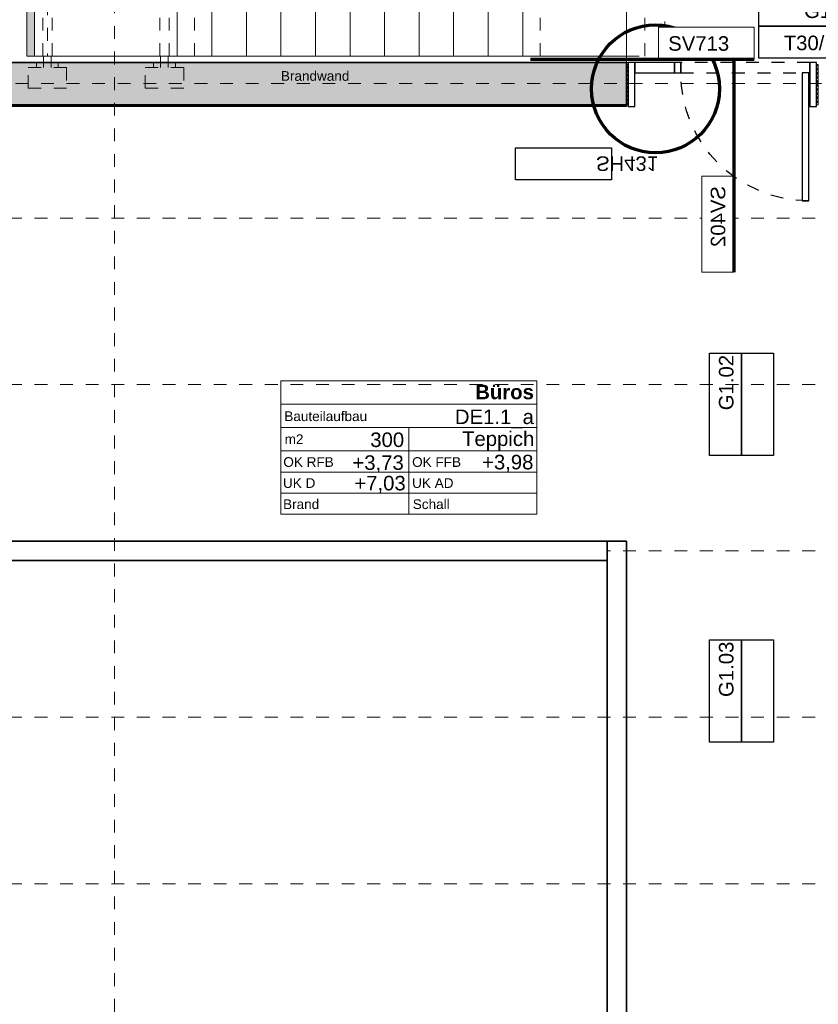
# Model space of a CAD drawing. Header units: metres. Extents: x -13 to 93, y -119 to 25.
# Tile 22 of 256: x 1.01 to 7.25, y -93.44 to -85.75. Entities that reach past the tile are written whole.
import ezdxf
from ezdxf.enums import TextEntityAlignment as Align

# ---------------------------------------------------------------- set-up
doc = ezdxf.new("R2010")
doc.units = ezdxf.units.M
doc.header["$LTSCALE"] = 0.00508
doc.header["$PDMODE"] = 1
doc.header["$PDSIZE"] = -2
for name, pattern in [('STYLE_05', [0.19684, 0.069505, -0.127335]), ('STYLE_06', [1.0537, 0.590515, -0.19684, 0.069505, -0.19684]), ('STYLE_11', [0.393677, 0.196838, -0.196838])]:
    doc.linetypes.add(name, pattern=pattern)
for name, color, linetype, lineweight in [('3-0-0 Dämmung', 7, 'Continuous', 18), ('3-4-0-1 IW Beton', 7, 'Continuous', 35), ('3-4-0-2 IW GK', 7, 'Continuous', 35), ('3-4-0-5 Trennwand', 7, 'Continuous', 35), ('3-4-4 ITüren', 7, 'Continuous', 25), ('3-4-5 IWBekleidungen', 7, 'Continuous', 25), ('3-5-4-1 Treppe Beton', 7, 'Continuous', 35), ('3-5-4-1 Treppe Beton VED', 7, 'STYLE_11', 25), ('3-5-4-2 Treppe Stahl VED', 7, 'STYLE_11', 25), ('3-5-4-3 Treppengeländer', 7, 'Continuous', 18), ('Ans-Kante', 7, 'Continuous', 18), ('Bemaßung-Achsen', 7, 'Continuous', 18), ('Bemaßung-Höhenkoten', 7, 'Continuous', 18), ('Keine', 7, 'Continuous', 18), ('Plan-Achse', 1, 'STYLE_06', 18), ('Plan-Achsen-Fassade', 1, 'STYLE_06', 18), ('Plan-Raumstempel', 7, 'Continuous', 13), ('Plan-Text', 7, 'Continuous', 13), ('Plan-Text-Hinweis', 7, 'Continuous', 13)]:
    doc.layers.add(name, color=color, linetype=linetype, lineweight=lineweight)
doc.styles.add('Arial', font='ARIAL.TTF')
doc.styles.add('Arial (bold)', font='ARIALBD.TTF')
pattern_1 = [(45, (0, 0), (0.015875, -0.015875), [])]
pattern_2 = [(-45, (0, 0), (0.015875, 0.015875), [])]

# ---------------------------------------------------------------- blocks, each defined once
blk = doc.blocks.new('S_Detailverweis H')
at = {"color": 7, "linetype": 'Continuous', "lineweight": 25}
blk.add_wipeout([(0.3449, 0.7113), (1.0949, 0.7113), (1.0949, 0.4613), (0.3449, 0.4613)], dxfattribs=at).dxf.layer = 'Keine'
at = {"layer": 'Keine', "color": 7, "linetype": 'Continuous', "lineweight": 25}
blk.add_lwpolyline([(0.3449, 0.7113), (1.0949, 0.7113), (1.0949, 0.4613), (0.3449, 0.4613)], close=True, dxfattribs=at)
at = {"layer": 'Plan-Text-Hinweis', "lineweight": 70}
blk.add_circle((0, 0), 0.5, dxfattribs=at)
at = {"layer": 'Plan-Raumstempel', "color": 7, "style": 'Arial'}
blk.add_attdef('Detailnummer', text='', height=0.1136, dxfattribs=at).set_placement((0.4653, 0.6417), align=Align.TOP_LEFT)
blk = doc.blocks.new('S_Detailverweis V')
at = {"color": 7, "linetype": 'Continuous', "lineweight": 18}
blk.add_wipeout([(0.5, 0.25), (1.25, 0.25), (1.25, 0), (0.5, 0)], dxfattribs=at).dxf.layer = 'Keine'
at = {"layer": 'Bemaßung-Achsen', "lineweight": 70}
blk.add_line((-0.5, 0), (1.25, 0), dxfattribs=at)
at = {"layer": 'Keine', "color": 7, "linetype": 'Continuous', "lineweight": 18}
blk.add_lwpolyline([(0.5, 0.25), (1.25, 0.25), (1.25, 0), (0.5, 0)], close=True, dxfattribs=at)
at = {"layer": 'Plan-Raumstempel', "color": 7, "style": 'Arial'}
blk.add_attdef('Detailnummer', text='', height=0.1136, dxfattribs=at).set_placement((0.5771, 0.1804), align=Align.TOP_LEFT)
blk = doc.blocks.new('S_Tür_T30_F30_BT_Text')
at = {"layer": 'Plan-Text-Hinweis', "color": 7}
ref = blk.add_blockref('S_Detailverweis H', (0.4653, 0), dxfattribs=dict(at, xscale=-1))
ref.add_attrib('Detailnummer', 'SH431', dxfattribs={"layer": 'Plan-Raumstempel', "color": 7, "height": 0.11364, "style": 'Arial'}).set_placement((0, 0.6417), align=Align.TOP_LEFT)
at = {"layer": 'Plan-Text-Hinweis', "color": 7, "rotation": 90}
blk.add_blockref('S_Detailverweis V', (1.0777, 0.1822), dxfattribs=at).add_auto_attribs({'Detailnummer': 'SV402'})
blk = doc.blocks.new('S_Tür_T30_F30_BT')
at = {"layer": '3-4-4 ITüren', "color": 7, "linetype": 'Continuous'}
for points in [[(-0.125, 1.08), (-0.075, 1.08), (-0.075, 0.08), (-0.125, 0.08)], [(-0.065, 0.345), (-0.015, 0.345), (-0.015, 0), (-0.065, 0)], [(-1.435, 0.08), (-1.125, 0.08), (-1.125, 0), (-1.435, 0)], [(-1.125, 0.08), (-1.075, 0.08), (-1.075, 0), (-1.125, 0)]]:
    blk.add_lwpolyline(points, close=True, dxfattribs=at)
at = {"layer": '3-4-4 ITüren', "color": 7, "linetype": 'STYLE_05'}
blk.add_lwpolyline([(-1.075, 0.08), (-0.065, 0.08), (-0.065, 0), (-1.075, 0)], close=True, dxfattribs=at)
blk.add_arc((-0.075, 0.08), 1, 90, 180, dxfattribs=at)
at = {"color": 7, "linetype": 'Continuous'}
blk.add_wipeout([(-1.5, 0.33), (-1.485, 0.33), (-1.485, 0.015), (-1.5, 0.015)], dxfattribs=at).dxf.layer = '3-0-0 Dämmung'
at = {"layer": '3-0-0 Dämmung', "linetype": 'Continuous', "lineweight": 5}
h = blk.add_hatch(dxfattribs=at)
h.set_pattern_fill('D_MMUNG_1_50', style=0, pattern_type=2)
h.set_pattern_definition(pattern_1)
h.paths.add_polyline_path([(-1.5, 0.33), (-1.485, 0.33), (-1.485, 0.015), (-1.5, 0.015)])
at = {"layer": '3-0-0 Dämmung', "linetype": 'Continuous', "lineweight": 13}
h = blk.add_hatch(dxfattribs=at)
h.set_pattern_fill('D_MMUNG_1_50-1', style=0, pattern_type=2)
h.set_pattern_definition(pattern_2)
h.paths.add_polyline_path([(-1.5, 0.33), (-1.485, 0.33), (-1.485, 0.015), (-1.5, 0.015)])
at = {"layer": '3-0-0 Dämmung', "color": 7, "linetype": 'Continuous'}
blk.add_lwpolyline([(-1.5, 0.33), (-1.485, 0.33), (-1.485, 0.015), (-1.5, 0.015)], close=True, dxfattribs=at)
at = {"layer": '3-4-4 ITüren', "color": 7, "linetype": 'Continuous'}
blk.add_lwpolyline([(-1.485, 0.345), (-1.435, 0.345), (-1.435, 0), (-1.485, 0)], close=True, dxfattribs=at)
at = {"color": 7, "linetype": 'Continuous'}
blk.add_wipeout([(-0.015, 0.33), (0, 0.33), (0, 0.015), (-0.015, 0.015)], dxfattribs=at).dxf.layer = '3-0-0 Dämmung'
at = {"layer": '3-0-0 Dämmung', "linetype": 'Continuous', "lineweight": 5}
h = blk.add_hatch(dxfattribs=at)
h.set_pattern_fill('D_MMUNG_1_50', style=0, pattern_type=2)
h.set_pattern_definition(pattern_1)
h.paths.add_polyline_path([(-0.015, 0.33), (0, 0.33), (0, 0.015), (-0.015, 0.015)])
at = {"layer": '3-0-0 Dämmung', "linetype": 'Continuous', "lineweight": 13}
h = blk.add_hatch(dxfattribs=at)
h.set_pattern_fill('D_MMUNG_1_50-1', style=0, pattern_type=2)
h.set_pattern_definition(pattern_2)
h.paths.add_polyline_path([(-0.015, 0.33), (0, 0.33), (0, 0.015), (-0.015, 0.015)])
at = {"layer": '3-0-0 Dämmung', "color": 7, "linetype": 'Continuous'}
blk.add_lwpolyline([(-0.015, 0.33), (0, 0.33), (0, 0.015), (-0.015, 0.015)], close=True, dxfattribs=at)
at = {"layer": 'Plan-Text-Hinweis', "color": 7}
blk.add_blockref('S_Tür_T30_F30_BT_Text', (-1.738, 0.2055), dxfattribs=at)
blk = doc.blocks.new('*U561')
at = {"layer": '3-5-4-1 Treppe Beton', "lineweight": 18}
for q in [(-0.9547, -1.9725), (-0.9547, -2.4925)]:
    blk.add_line((-0.81, -2.2325), q, dxfattribs=at)
blk = doc.blocks.new('*U562')
at = {"layer": '3-5-4-1 Treppe Beton', "lineweight": 18}
for q in [(-1.5684, -0.4275), (-1.5684, -0.9475)]:
    blk.add_line((-1.7131, -0.6875), q, dxfattribs=at)
blk = doc.blocks.new('*U563')
at = {"layer": '3-5-4-1 Treppe Beton', "lineweight": 18}
for q in [(-3.0953, -0.4275), (-3.0953, -0.9475)]:
    blk.add_line((-3.24, -0.6875), q, dxfattribs=at)
blk = doc.blocks.new('*U564')
at = {"layer": 'Keine', "linetype": 'Continuous', "lineweight": 0}
for points in [[(-4.685, -0.05), (-4.625, -0.05), (-4.625, -2.87), (-4.685, -2.87)], [(-3.305, -1.325), (-3.305, -1.385), (-1.889, -1.385), (-1.8812, -1.325)], [(-0.745, -1.325), (-1.8068, -1.325), (-1.815, -1.385), (-0.745, -1.385)], [(-3.305, -1.535), (-0.745, -1.535), (-0.745, -1.595), (-3.305, -1.595)]]:
    blk.add_hatch(color=9, dxfattribs=at).paths.add_polyline_path(points)
at = {"layer": '3-5-4-1 Treppe Beton', "color": 7, "linetype": 'Continuous', "lineweight": 18}
for p, q in [((-3.24, -1.325), (-3.24, -0.05)), ((-2.97, -1.325), (-2.97, -0.05)), ((-2.7, -1.325), (-2.7, -0.05)), ((-2.43, -1.325), (-2.43, -0.05)), ((-2.16, -1.325), (-2.16, -0.05)), ((-1.89, -1.325), (-1.89, -0.05)), ((-1.695, -0.05), (-1.89, -1.385)), ((-1.62, -0.05), (-1.815, -1.385)), ((-1.62, -1.325), (-1.62, -0.05)), ((-1.35, -1.325), (-1.35, -0.05)), ((-1.08, -1.325), (-1.08, -0.05)), ((-0.81, -1.325), (-0.81, -0.05)), ((-3.8975, -0.6875), (-3.8975, -2.2325)), ((-0.81, -0.6875), (-1.7131, -0.6875)), ((-3.24, -1.595), (-3.24, -2.87)), ((-2.97, -1.595), (-2.97, -2.87)), ((-2.7, -1.595), (-2.7, -2.87)), ((-2.43, -1.595), (-2.43, -2.87)), ((-2.16, -1.595), (-2.16, -2.87)), ((-1.89, -1.595), (-1.89, -2.87)), ((-1.62, -1.595), (-1.62, -2.87)), ((-1.35, -1.595), (-1.35, -2.87)), ((-1.08, -1.595), (-1.08, -2.87)), ((-0.81, -1.595), (-0.81, -2.87)), ((-0.81, -2.2325), (-3.8975, -2.2325))]:
    blk.add_line(p, q, dxfattribs=at)
at = {"layer": '3-5-4-1 Treppe Beton', "lineweight": 18}
blk.add_line((-3.8975, -0.6875), (-1.7881, -0.6875), dxfattribs=at)
at = {"layer": '3-5-4-1 Treppe Beton', "color": 7, "linetype": 'Continuous', "lineweight": 18, "flags": 128}
for points in [[(-0.81, -0.7125, 0.414214), (-0.785, -0.6875, 0.414214), (-0.81, -0.6625, 0.414214), (-0.835, -0.6875, 0.414214)], [(-3.24, -2.2575, 0.414214), (-3.215, -2.2325, 0.414214), (-3.24, -2.2075, 0.414214), (-3.265, -2.2325, 0.414214)]]:
    blk.add_lwpolyline(points, format="xyb", close=True, dxfattribs=at)
at = {"layer": '3-5-4-1 Treppe Beton VED', "lineweight": 18}
for p, q in [((-3.375, -1.325), (-3.375, -0.05)), ((-0.675, -1.325), (-0.675, -0.05)), ((-0.675, -1.325), (-0.675, -0.05)), ((-3.375, -2.87), (-3.375, -1.595)), ((-0.675, -2.87), (-0.675, -1.595))]:
    blk.add_line(p, q, dxfattribs=at)
at = {"layer": '3-5-4-1 Treppe Beton VED', "color": 7, "linetype": 'STYLE_05', "lineweight": 18}
for p, q in [((-3.375, -1.225), (-1.8666, -1.225)), ((-1.7916, -1.225), (-0.675, -1.225)), ((-3.375, -1.695), (-0.675, -1.695))]:
    blk.add_line(p, q, dxfattribs=at)
at = {"layer": '3-5-4-1 Treppe Beton VED', "lineweight": 18}
blk.add_lwpolyline([(0, 0), (0.3, 0), (0.3, -2.92), (0, -2.92)], dxfattribs=at)
at = {"layer": '3-5-4-2 Treppe Stahl VED', "linetype": 'STYLE_05', "lineweight": 18}
for p, q in [((-4.61, 0), (-4.61, 0.04)), ((-4.555, 0), (-4.555, 0.04)), ((-4.495, 0), (-4.495, 0.04)), ((-4.44, 0), (-4.44, 0.04)), ((-3.695, 0), (-3.695, 0.04)), ((-3.64, 0), (-3.64, 0.04)), ((-3.58, 0), (-3.58, 0.04)), ((-3.525, 0), (-3.525, 0.04)), ((-4.561, -0.05), (-4.561, -0.6)), ((-4.489, -0.05), (-4.489, -0.6)), ((-3.646, -0.05), (-3.646, -0.6)), ((-3.574, -0.05), (-3.574, -0.6)), ((-4.561, -0.6), (-4.489, -0.6)), ((-3.646, -0.6), (-3.574, -0.6)), ((-4.561, -2.87), (-4.561, -2.32)), ((-4.561, -2.32), (-4.489, -2.32)), ((-4.489, -2.87), (-4.489, -2.32)), ((-3.646, -2.87), (-3.646, -2.32)), ((-3.646, -2.32), (-3.574, -2.32)), ((-3.574, -2.87), (-3.574, -2.32)), ((-4.61, -2.92), (-4.61, -2.96)), ((-4.555, -2.92), (-4.555, -2.96)), ((-4.495, -2.92), (-4.495, -2.96)), ((-4.44, -2.92), (-4.44, -2.96)), ((-3.695, -2.92), (-3.695, -2.96)), ((-3.64, -2.92), (-3.64, -2.96)), ((-3.58, -2.92), (-3.58, -2.96)), ((-3.525, -2.92), (-3.525, -2.96))]:
    blk.add_line(p, q, dxfattribs=at)
for points in [[(-4.675, 0.2), (-4.375, 0.2), (-4.375, 0.04), (-4.675, 0.04)], [(-3.76, 0.2), (-3.46, 0.2), (-3.46, 0.04), (-3.76, 0.04)], [(-4.675, -2.96), (-4.375, -2.96), (-4.375, -3.12), (-4.675, -3.12)], [(-3.76, -2.96), (-3.46, -2.96), (-3.46, -3.12), (-3.76, -3.12)]]:
    blk.add_lwpolyline(points, close=True, dxfattribs=at)
at = {"layer": '3-5-4-3 Treppengeländer', "lineweight": 18}
blk.add_line((-4.625, -0.05), (-4.625, -2.87), dxfattribs=at)
at = {"layer": 'Ans-Kante', "color": 7, "linetype": 'Continuous', "lineweight": 18}
blk.add_line((0, 0), (0, -2.92), dxfattribs=at)
blk.add_line((0, 0), (0, -2.92), dxfattribs=at)
at = {"layer": 'Ans-Kante', "lineweight": 18}
for p, q in [((-4.685, -0.05), (-1.695, -0.05)), ((-1.62, -0.05), (0, -0.05)), ((-3.375, -1.335), (-3.375, -1.585)), ((-0.675, -1.322), (-0.675, -1.595)), ((-0.675, -1.4585), (0, -1.4585)), ((0, -2.87), (-4.685, -2.87))]:
    blk.add_line(p, q, dxfattribs=at)
at = {"layer": 'Ans-Kante', "color": 7, "lineweight": 18}
for points in [[(-4.555, 0), (-4.495, 0), (-4.495, -0.05), (-4.555, -0.05)], [(-3.64, 0), (-3.58, 0), (-3.58, -0.05), (-3.64, -0.05)], [(-4.555, -2.87), (-4.495, -2.87), (-4.495, -2.92), (-4.555, -2.92)], [(-3.64, -2.87), (-3.58, -2.87), (-3.58, -2.92), (-3.64, -2.92)]]:
    blk.add_lwpolyline(points, close=True, dxfattribs=at)
at = {"layer": 'Keine', "color": 7, "linetype": 'STYLE_05', "lineweight": 18}
blk.add_line((-4.525, -0.05), (-4.525, -2.87), dxfattribs=at)
at = {"layer": 'Keine', "color": 7, "lineweight": 18}
for p, q in [((-3.51, -0.05), (-3.51, -1.325)), ((-3.51, -1.325), (-3.375, -1.325)), ((-1.8812, -1.325), (-3.375, -1.325)), ((-1.8812, -1.325), (-3.375, -1.325)), ((-0.675, -1.325), (-1.8062, -1.325)), ((-0.675, -1.325), (-1.8062, -1.325)), ((-3.51, -1.595), (-3.51, -2.87)), ((-3.51, -1.595), (-3.375, -1.595)), ((-0.675, -1.595), (-3.375, -1.595))]:
    blk.add_line(p, q, dxfattribs=at)
at = {"layer": 'Keine', "color": 7, "linetype": 'STYLE_11', "lineweight": 18}
for p, q in [((0, -0.05), (0.145, -0.05)), ((0.145, -2.87), (0.145, -0.05)), ((0, -1.4585), (0.145, -1.4585)), ((0, -2.87), (0.145, -2.87))]:
    blk.add_line(p, q, dxfattribs=at)
at = {"layer": 'Keine', "color": 7, "lineweight": 18}
for points in [[(-4.685, -0.05), (-4.625, -0.05), (-4.625, -2.87), (-4.685, -2.87)], [(-3.305, -1.325), (-3.305, -1.385), (-1.889, -1.385), (-1.8812, -1.325)], [(-0.745, -1.325), (-1.8068, -1.325), (-1.815, -1.385), (-0.745, -1.385)], [(-3.305, -1.535), (-0.745, -1.535), (-0.745, -1.595), (-3.305, -1.595)]]:
    blk.add_lwpolyline(points, close=True, dxfattribs=at)
at = {"layer": 'Keine', "color": 7, "linetype": 'Continuous', "lineweight": 5}
blk.add_point((0, 0), dxfattribs=at)
at = {"layer": '3-5-4-1 Treppe Beton'}
for name in ['*U563', '*U562', '*U561']:
    blk.add_blockref(name, (0, 0), dxfattribs=at)
blk = doc.blocks.new('Treppe e1-e3')
at = {"layer": 'Keine', "color": 7}
blk.add_blockref('*U564', (0, 0), dxfattribs=at)
blk = doc.blocks.new('S_Raumstempel')
at = {"layer": 'Plan-Raumstempel'}
blk.add_line((0.0001, -0.5113), (0.0001, 0.1642), dxfattribs=at)
for points in [[(-0.9999, 0.5293), (1.0001, 0.5293), (1.0001, 0.3467), (-0.9999, 0.3467)], [(-0.9999, 0.3467), (1.0001, 0.3467), (1.0001, 0.1642), (-0.9999, 0.1642)], [(-0.9999, 0.1642), (1.0001, 0.1642), (1.0001, -0.0184), (-0.9999, -0.0184)], [(-0.9999, -0.0184), (1.0001, -0.0184), (1.0001, -0.1827), (-0.9999, -0.1827)], [(-0.9999, -0.1827), (1.0001, -0.1827), (1.0001, -0.347), (-0.9999, -0.347)], [(-0.9999, -0.347), (1.0001, -0.347), (1.0001, -0.5113), (-0.9999, -0.5113)]]:
    blk.add_lwpolyline(points, close=True, dxfattribs=at)
at = {"layer": 'Plan-Raumstempel', "attachment_point": 1, "style": 'Arial'}
for s, insert, char_height, line_spacing_factor in [('{\\C7;\\l }', (-0.5942, 0.4083), 0.11364, 0.966806), ('{\\C7;\\lBauteilaufbau}', (-0.9733, 0.2911), 0.075762, 0.970546), ('{\\C7;\\l m2}', (-1.0001, 0.1119), 0.075762, 0.970546), ('{\\C7;\\lOK RFB}', (-0.981, -0.0667), 0.075762, 0.970546), ('{\\C7;\\lOK FFB}', (0.0255, -0.0667), 0.075762, 0.970546), ('{\\C7;\\lUK D}', (-0.9836, -0.231), 0.075762, 0.970546), ('{\\C7;\\lUK AD}', (0.0255, -0.231), 0.075762, 0.970546), ('{\\C7;\\lBrand}', (-0.983, -0.3961), 0.075762, 0.970546), ('{\\C7;\\lSchall}', (0.0305, -0.3961), 0.075762, 0.970546)]:
    blk.add_mtext(s, dxfattribs=dict(at, insert=insert, char_height=char_height, line_spacing_factor=line_spacing_factor))
at = {"layer": 'Plan-Raumstempel', "style": 'Arial (bold)'}
blk.add_attdef('Raumnummer', text='', height=0.1136, dxfattribs=at).set_placement((-0.9792, 0.4952), align=Align.TOP_LEFT)
at = {"layer": 'Plan-Raumstempel'}
for tag, style, p in [('Raumbezeichnung', 'Arial (bold)', (0.9771, 0.4993)), ('Bauteilaufbau', 'Arial', (0.9771, 0.3054)), ('m2', 'Arial', (-0.0368, 0.1262)), ('Belag', 'Arial', (0.9804, 0.1342)), ('OK_RFB', 'Arial', (-0.0397, -0.0524)), ('OK_FFB', 'Arial', (0.9735, -0.0483)), ('UK_RD', 'Arial', (-0.0245, -0.2126)), ('UK_FD', 'Arial', (0.9709, -0.2126)), ('Brand', 'Arial', (-0.0285, -0.3746)), ('Schall', 'Arial', (0.9709, -0.3767))]:
    blk.add_attdef(tag, text='', height=0.1136, dxfattribs=dict(at, style=style)).set_placement(p, align=Align.TOP_RIGHT)
blk = doc.blocks.new('S_Türnr')
at = {"layer": 'Plan-Text-Hinweis', "color": 7, "linetype": 'Continuous', "lineweight": 25}
for points in [[(-0.4, 0.25), (0.4, 0.25), (0.4, 0), (-0.4, 0)], [(-0.4, 0), (0.4, 0), (0.4, -0.25), (-0.4, -0.25)]]:
    blk.add_lwpolyline(points, close=True, dxfattribs=at)
at = {"layer": 'Keine', "color": 0, "flags": 1}
blk.add_attdef('Plannummer', (-0.4, -0.4546), '', height=0.1136, dxfattribs=at)
at = {"layer": 'Plan-Raumstempel', "color": 7, "style": 'Arial'}
for tag, p in [('Türnummer', (0.3857, 0.1768)), ('Brand', (0.3857, -0.0745))]:
    blk.add_attdef(tag, text='', height=0.1136, dxfattribs=at).set_placement(p, align=Align.TOP_RIGHT)
blk = doc.blocks.new('S_VK Rohbau')
at = {"layer": 'Bemaßung-Höhenkoten', "color": 7, "linetype": 'Continuous', "lineweight": 35}
blk.add_solid([(-0.0625, 0.07), (0, 0), (0.0625, 0.07)], dxfattribs=at)
blk = doc.blocks.new('Treppe e1-e3_text')
at = {"layer": 'Keine', "color": 7, "linetype": 'Continuous', "lineweight": 5}
blk.add_point((0, 0), dxfattribs=at)
at = {"layer": 'Plan-Text-Hinweis', "color": 7}
for p, values in [((-0.2503, -0.3923), {'Detailnummer': 'SV704'}), ((-0.2503, -2.895), {'Detailnummer': 'SV713'})]:
    blk.add_blockref('S_Detailverweis V', p, dxfattribs=at).add_auto_attribs(values)
at = {"layer": 'Plan-Text-Hinweis', "color": 7, "rotation": 90}
blk.add_blockref('S_Detailverweis V', (-1.128, -1.5625), dxfattribs=at).add_auto_attribs({'Detailnummer': 'SV702'})
for p in [(0.3, -1.145), (-4.625, -2.073), (0, -2.073)]:
    blk.add_blockref('S_VK Rohbau', p, dxfattribs=at)
at = {"layer": 'Plan-Text-Hinweis', "color": 7}
ref = blk.add_blockref('S_Detailverweis V', (-2.8531, -1.46), dxfattribs=dict(at, xscale=-1))
ref.add_attrib('Detailnummer', 'SV705', dxfattribs={"layer": 'Plan-Raumstempel', "color": 7, "height": 0.11364, "style": 'Arial'}).set_placement((-3.4303, -1.2796), align=Align.TOP_LEFT)
at = {"layer": 'Plan-Text-Hinweis', "color": 7, "xscale": -1, "rotation": -90}
blk.add_blockref('S_VK Rohbau', (-3.375, -2.073), dxfattribs=at)
at = {"color": 7, "linetype": 'STYLE_05', "lineweight": 5}
blk.add_wipeout([(-3.1012, -0.2617), (-2.5362, -0.2617), (-2.5362, -0.4467), (-3.1012, -0.4467)], dxfattribs=at).dxf.layer = 'Keine'
at = {"color": 7, "lineweight": 18}
for points, layer in [([(-3.1532, -0.9214), (-1.8098, -0.9214), (-1.8098, -0.7186), (-3.1532, -0.7186)], 'Plan-Text'), ([(-0.745, -1.2075), (-0.745, -0.7605), (-0.8671, -0.7605), (-0.8671, -1.2075)], 'Plan-Text-Hinweis')]:
    blk.add_wipeout(points, dxfattribs=at).dxf.layer = layer
at = {"layer": 'Plan-Text-Hinweis', "color": 7}
blk.add_blockref('S_Detailverweis V', (-3.6272, -0.4883), dxfattribs=at).add_auto_attribs({'Detailnummer': 'SV712'})
at = {"layer": 'Plan-Text-Hinweis', "color": 7, "rotation": 90}
blk.add_blockref('S_VK Rohbau', (-0.675, -1.145), dxfattribs=at)
at = {"layer": 'Plan-Text', "color": 7, "insert": (-3.1532, -0.7521), "char_height": 0.12627, "attachment_point": 1, "line_spacing_factor": 0.967741, "style": 'Arial'}
blk.add_mtext('10 Stgn 18,1 / 27\\P', dxfattribs=at)
at = {"layer": 'Plan-Text-Hinweis', "color": 7, "insert": (-0.7485, -1.2075), "char_height": 0.07576, "attachment_point": 7, "rotation": 90, "line_spacing_factor": 0.970546, "style": 'Arial'}
blk.add_mtext('Knicklinie', dxfattribs=at)
at = {"color": 7, "lineweight": 18}
for points in [[(0.23, -1.2075), (0.23, -0.7902), (0.1079, -0.7902), (0.1079, -1.2075)], [(-4.695, -2.1355), (-4.695, -1.6356), (-4.8171, -1.6356), (-4.8171, -2.1355)], [(-3.1833, -2.1355), (-3.1833, -1.6885), (-3.3054, -1.6885), (-3.3054, -2.1355)], [(-0.07, -2.1355), (-0.07, -1.8885), (-0.1921, -1.8885), (-0.1921, -2.1355)]]:
    blk.add_wipeout(points, dxfattribs=at).dxf.layer = 'Plan-Text-Hinweis'
at = {"layer": 'Plan-Text-Hinweis', "color": 7}
ref = blk.add_blockref('S_Detailverweis V', (-4.2628, -0.4883), dxfattribs=dict(at, xscale=-1))
ref.add_attrib('Detailnummer', 'SV712', dxfattribs={"layer": 'Plan-Raumstempel', "color": 7, "height": 0.11364, "style": 'Arial'}).set_placement((-4.8399, -0.3079), align=Align.TOP_LEFT)
at = {"layer": 'Plan-Text-Hinweis', "color": 7, "char_height": 0.07576, "attachment_point": 7, "rotation": 90, "line_spacing_factor": 0.970546, "style": 'Arial'}
for s, insert in [('VK AS D', (0.2265, -1.2075)), ('VK Podest', (-4.6985, -2.1355)), ('Knicklinie', (-3.1868, -2.1355)), ('VK D', (-0.0735, -2.1355))]:
    blk.add_mtext(s, dxfattribs=dict(at, insert=insert))
at = {"color": 7, "lineweight": 18}
blk.add_wipeout([(-3.1532, -2.1977), (-1.8098, -2.1977), (-1.8098, -1.9949), (-3.1532, -1.9949)], dxfattribs=at).dxf.layer = 'Plan-Text'
at = {"layer": 'Plan-Text', "color": 7, "insert": (-3.1532, -2.0284), "char_height": 0.12627, "attachment_point": 1, "line_spacing_factor": 0.967741, "style": 'Arial'}
blk.add_mtext('10 Stgn 18,1 / 27\\P', dxfattribs=at)

msp = doc.modelspace()

# ---------------------------------------------------------------- linework, layer by layer
at = {"layer": '3-4-0-5 Trennwand'}
for p, q in [((5.6, -89.825), (5.6, -95.1)), ((5.6, -89.825), (5.75, -89.825)), ((5.75, -89.825), (5.75, -95.1))]:
    msp.add_line(p, q, dxfattribs=at)
at = {"layer": 'Plan-Achsen-Fassade', "color": 9}
for p, q in [((-0.475, -87.3), (13.475, -87.3)), ((-0.475, -88.6), (13.475, -88.6)), ((-0.475, -89.9), (13.475, -89.9)), ((-0.475, -91.2), (13.475, -91.2)), ((-0.475, -92.5), (13.475, -92.5))]:
    msp.add_line(p, q, dxfattribs=at)

# ---------------------------------------------------------------- block references
at = {"layer": 'Plan-Raumstempel', "color": 7}
msp.add_blockref('S_Raumstempel', (4.04993359, -89.10150391), dxfattribs=at).add_auto_attribs({'Belag': 'Teppich', 'm2': '300', 'OK_RFB': '+3,73', 'OK_FFB': '+3,98', 'UK_RD': '+7,03', 'Raumbezeichnung': 'Büros', 'Bauteilaufbau': 'DE1.1_a'})
at = {"layer": 'Plan-Text-Hinweis', "color": 7, "rotation": 90}
for p, values in [((6.65010943, -88.755), {'Türnummer': 'G1.02'}), ((6.65010943, -90.995), {'Türnummer': 'G1.03'})]:
    msp.add_blockref('S_Türnr', p, dxfattribs=at).add_auto_attribs(values)

# ---------------------------------------------------------------- texts
at = {"layer": 'Plan-Text-Hinweis', "insert": (3.04986718, -86.1521679), "char_height": 0.0757622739, "attachment_point": 1, "line_spacing_factor": 0.967741, "style": 'Arial'}
msp.add_mtext('{\\C7;\\lBrandwand}', dxfattribs=at)

# ---------------------------------------------------------------- wipeouts: each hides what was drawn before it
msp.add_wipeout([(-0.475, -86.415), (5.75, -86.415), (5.75, -86.43), (-0.475, -86.43)]).dxf.layer = '3-4-5 IWBekleidungen'

# ---------------------------------------------------------------- next in the draw order: linework, layer by layer
at = {"layer": '3-4-5 IWBekleidungen'}
msp.add_lwpolyline([(-0.475, -86.415), (5.75, -86.415), (5.75, -86.43), (-0.475, -86.43)], close=True, dxfattribs=at)

# ---------------------------------------------------------------- next in the draw order: wipeouts: each hides what was drawn before it
at = {"lineweight": 5}
msp.add_wipeout([(5.6, -89.825), (5.6, -89.975), (-0.2, -89.975), (-0.2, -89.825)], dxfattribs=at).dxf.layer = '3-4-0-2 IW GK'

# ---------------------------------------------------------------- next in the draw order: linework, layer by layer
at = {"layer": '3-4-0-2 IW GK'}
for p, q in [((5.6, -89.825), (-0.2, -89.825)), ((5.6, -89.825), (5.6, -89.975)), ((5.6, -89.975), (-0.2, -89.975))]:
    msp.add_line(p, q, dxfattribs=at)

# ---------------------------------------------------------------- next in the draw order: block references
at = {"layer": '3-4-4 ITüren', "color": 7, "xscale": -1, "rotation": 180}
msp.add_blockref('S_Tür_T30_F30_BT', (7.25, -86.085), dxfattribs=at)

# ---------------------------------------------------------------- next in the draw order: hatches: boundary and pattern name
at = {"layer": '3-4-0-1 IW Beton', "linetype": 'Continuous', "lineweight": 0}
msp.add_hatch(color=255, dxfattribs=at).paths.add_polyline_path([(5.75, -86.085), (0.23, -86.085), (0.23, -86.265), (0.21, -86.265), (-0.1, -86.265), (-0.5, -86.265), (-0.5, -86.415), (5.75, -86.415)])
at = {"layer": '3-4-0-1 IW Beton', "linetype": 'Continuous', "lineweight": 13}
h = msp.add_hatch(dxfattribs=at)
h.set_pattern_fill('STAHLBETON_1_50', style=0, pattern_type=2)
h.set_pattern_definition([(45, (0, 0), (0.0032, 0), []), (45, (0.0016, 0), (0.0032, 0), [0.0012, -0.0012])])
h.paths.add_polyline_path([(5.75, -86.085), (0.23, -86.085), (0.23, -86.265), (0.21, -86.265), (-0.1, -86.265), (-0.5, -86.265), (-0.5, -86.415), (5.75, -86.415)])

# ---------------------------------------------------------------- next in the draw order: linework, layer by layer
at = {"layer": '3-4-0-1 IW Beton', "color": 7}
msp.add_lwpolyline([(5.75, -86.085), (0.23, -86.085), (0.23, -86.265), (0.21, -86.265), (-0.1, -86.265), (-0.5, -86.265), (-0.5, -86.415), (5.75, -86.415)], close=True, dxfattribs=at)
at = {"layer": 'Plan-Achse'}
msp.add_line((-9.42493716, -86.25), (50.475, -86.25), dxfattribs=at)

# ---------------------------------------------------------------- next in the draw order: block references
at = {"layer": '3-5-4-1 Treppe Beton', "color": 7}
msp.add_blockref('Treppe e1-e3', (5.75, -83.165), dxfattribs=at)
at = {"layer": 'Plan-Text-Hinweis', "color": 7}
msp.add_blockref('S_Türnr', (7.18502736, -85.80071819), dxfattribs=at).add_auto_attribs({'Türnummer': 'G1.01', 'Brand': 'T30/F30'})

# ---------------------------------------------------------------- next in the draw order: block references
msp.add_blockref('Treppe e1-e3_text', (5.75, -83.165), dxfattribs=at)

# ---------------------------------------------------------------- next in the draw order: linework, layer by layer
at = {"layer": 'Plan-Achse'}
msp.add_line((1.75, -118.5), (1.75, 6.75), dxfattribs=at)

doc.saveas('drawing.dxf')
